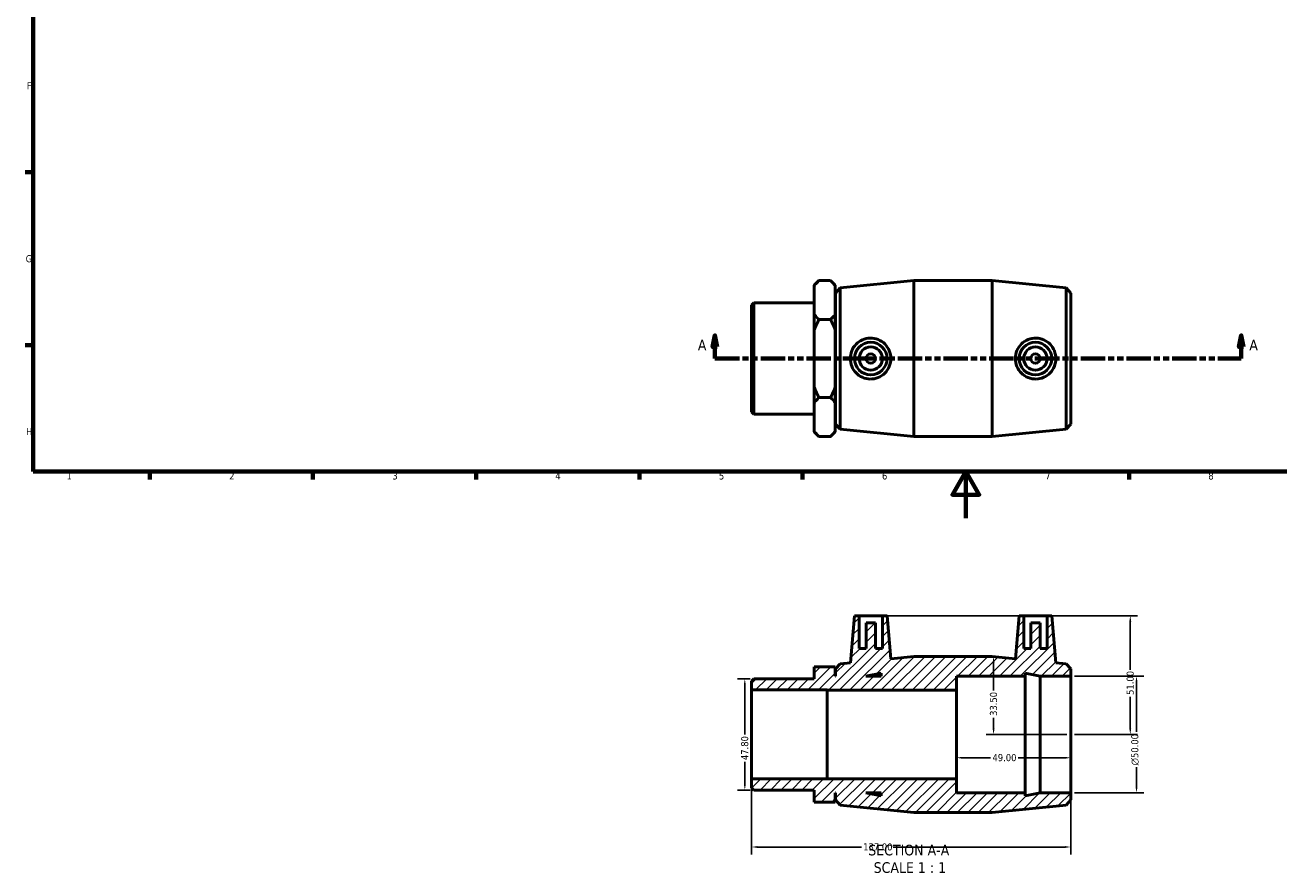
# Model space of a CAD drawing. Header units: millimetres. Extents: x 0 to 895, y -151 to 594.
# Tile 1 of 3: x 17 to 555, y -151 to 212. Entities that reach past the tile are written whole.
import ezdxf

# ---------------------------------------------------------------- set-up
doc = ezdxf.new("R2010")
doc.units = ezdxf.units.MM
doc.linetypes.add('DOUBLE_DASH_CHAIN', pattern=[1.2403, 0.6614, -0.0827, 0.1654, -0.0827, 0.1654, -0.0827])
for name, color, linetype, lineweight in [('Border (ANSI)', 7, 'Continuous', 70), ('Dimension (ANSI)', 7, 'Continuous', 25), ('Hatch (ANSI)', 7, 'Continuous', 18), ('Section Line (ANSI)', 7, 'DOUBLE_DASH_CHAIN', 70), ('Symbol (ANSI)', 7, 'Continuous', 25), ('Visible (ANSI)', 7, 'Continuous', 50)]:
    doc.layers.add(name, color=color, linetype=linetype, lineweight=lineweight)
doc.styles.add('Label Text (ANSI)', font='tahoma.ttf')
doc.styles.add('Note Text (ANSI)', font='tahoma.ttf')
doc.dimstyles.new('Default - mm (ANSI)', dxfattribs={"dimtxt": 3.048, "dimasz": 2.5, "dimexe": 3.175, "dimexo": 1.6002, "dimgap": 0.8, "dimtad": 0, "dimtoh": 1, "dimrnd": 1e-08, "dimzin": 4, "dimdsep": 46, "dimtxsty": 'Note Text (ANSI)', "dimcen": 0.09, "dimdle": 10, "dimclrd": 256, "dimclre": 256, "dimclrt": 256, "dimadec": 1, "dimazin": 1, "dimtfac": 1, "dimtofl": 0, "dimtmove": 0, "dimatfit": 3, "dimfxl": 1, "dimtolj": 1, "dimtzin": 4, "dimlwd": -1, "dimlwe": -1, "dimarcsym": 0})

# ---------------------------------------------------------------- blocks, each defined once
blk = doc.blocks.new('Borders Default Border')
at = {"layer": 'Border (ANSI)'}
for p, q in [((20, 148.5), (16.55, 148.5)), ((20, 74.25), (16.55, 74.25)), ((70.08, 20), (70.08, 16.55)), ((140.17, 20), (140.17, 16.55)), ((210.25, 20), (210.25, 16.55)), ((280.33, 20), (280.33, 16.55)), ((350.42, 20), (350.42, 16.55)), ((490.58, 20), (490.58, 16.55))]:
    blk.add_line(p, q, dxfattribs=at)
at = {"layer": 'Border (ANSI)', "flags": 128}
for points in [[(20, 20), (20, 574), (821, 574), (821, 20), (20, 20)], [(420.5, 0), (420.5, 20), (414.73, 10), (426.27, 10), (420.5, 20)]]:
    blk.add_lwpolyline(points, dxfattribs=at)
at = {"layer": 'Border (ANSI)', "color": 230, "true_color": 0xff0080, "char_height": 3.05, "attachment_point": 7, "style": 'Note Text (ANSI)'}
for s, insert in [('F', (17.29, 184.1)), ('G', (16.81, 109.79)), ('H', (16.97, 35.6)), ('1', (34.35, 16.55)), ('2', (104.2, 16.55)), ('3', (174.26, 16.49)), ('4', (244.23, 16.55)), ('5', (314.48, 16.49)), ('6', (384.49, 16.49)), ('7', (454.6, 16.55)), ('8', (524.63, 16.48))]:
    blk.add_mtext(s, dxfattribs=dict(at, insert=insert))
blk = doc.blocks.new('2dTransSection0')
at = {"layer": 'Section Line (ANSI)', "linetype": 'Continuous'}
for p, q in [((312.79, 78.49), (311.79, 73.49)), ((312.79, 73.49), (312.79, 78.49)), ((313.79, 73.49), (312.79, 78.49)), ((538.76, 78.49), (537.76, 73.49)), ((538.76, 73.49), (538.76, 78.49)), ((539.76, 73.49), (538.76, 78.49)), ((311.79, 73.49), (313.79, 73.49)), ((312.79, 68.49), (312.79, 73.49)), ((537.76, 73.49), (539.76, 73.49)), ((538.76, 68.49), (538.76, 73.49)), ((312.79, 68.49), (322.82, 68.49)), ((528.73, 68.49), (538.76, 68.49))]:
    blk.add_line(p, q, dxfattribs=at)
at = {"layer": 'Section Line (ANSI)', "linetype": 'DOUBLE_DASH_CHAIN', "ltscale": 15.827467}
blk.add_line((312.79, 68.49), (538.76, 68.49), dxfattribs=at)
at = {"layer": 'Section Line (ANSI)', "linetype": 'Continuous', "flags": 128}
for points in [[(313.79, 73.49), (312.79, 78.49), (311.79, 73.49), (313.79, 73.49)], [(539.76, 73.49), (538.76, 78.49), (537.76, 73.49), (539.76, 73.49)]]:
    blk.add_lwpolyline(points, dxfattribs=at)
at = {"layer": 'Section Line (ANSI)'}
for points in [[(313.79, 73.49), (312.79, 78.49), (311.79, 73.49), (313.79, 73.49)], [(539.76, 73.49), (538.76, 78.49), (537.76, 73.49), (539.76, 73.49)]]:
    blk.add_solid(points, dxfattribs=at)
at = {"layer": 'Section Line (ANSI)', "char_height": 4.57, "attachment_point": 7, "style": 'Label Text (ANSI)'}
for insert in [(305.43, 71.99), (542.23, 71.99)]:
    blk.add_mtext('A', dxfattribs=dict(at, insert=insert))
blk = doc.blocks.new('*D7')
at = {"layer": 'Defpoints', "color": 0, "transparency": 16777216}
for p in [(416.53, -92.98), (465.53, -92.98), (416.53, -102.98)]:
    blk.add_point(p, dxfattribs=at)
at = {"layer": 'Dimension (ANSI)', "transparency": 16777216}
for p, q in [((419.03, -102.98), (431.15, -102.98)), ((463.03, -102.98), (442.92, -102.98))]:
    blk.add_line(p, q, dxfattribs=at)
for points in [[(419.03, -102.57), (419.03, -103.4), (416.53, -102.98)], [(463.03, -102.57), (463.03, -103.4), (465.53, -102.98)]]:
    blk.add_solid(points, dxfattribs=at)
at = {"layer": 'Dimension (ANSI)', "color": 230, "true_color": 0xff0080, "transparency": 16777216, "insert": (431.95, -101.4), "char_height": 3.048, "attachment_point": 1, "style": 'Note Text (ANSI)'}
blk.add_mtext('\\A1;49.00', dxfattribs=at)
blk = doc.blocks.new('*D8')
at = {"layer": 'Defpoints', "color": 0, "transparency": 16777216}
for p in [(465.53, -67.98), (465.53, -117.98), (493.8, -117.98)]:
    blk.add_point(p, dxfattribs=at)
at = {"layer": 'Dimension (ANSI)', "transparency": 16777216}
for p, q in [((467.13, -67.98), (496.98, -67.98)), ((493.8, -70.48), (493.8, -91.91)), ((493.8, -115.48), (493.8, -107.06)), ((467.13, -117.98), (496.98, -117.98))]:
    blk.add_line(p, q, dxfattribs=at)
for points in [[(493.38, -70.48), (494.22, -70.48), (493.8, -67.98)], [(493.38, -115.48), (494.22, -115.48), (493.8, -117.98)]]:
    blk.add_solid(points, dxfattribs=at)
at = {"layer": 'Dimension (ANSI)', "color": 230, "true_color": 0xff0080, "transparency": 16777216, "insert": (491.51, -106.26), "char_height": 3.048, "attachment_point": 1, "rotation": 90, "style": 'Note Text (ANSI)'}
blk.add_mtext('\\A1;\\fAIGDT|b0|i0;\\H3.0480;\\ln\\fTahoma|b0|i0;\\H3.0480;50.00', dxfattribs=at)
blk = doc.blocks.new('*D9')
at = {"layer": 'Defpoints', "color": 0, "transparency": 16777216}
for p in [(329.49, -69.08), (325.61, -116.88), (329.49, -116.88)]:
    blk.add_point(p, dxfattribs=at)
at = {"layer": 'Dimension (ANSI)', "transparency": 16777216}
for p, q in [((327.89, -69.08), (322.43, -69.08)), ((325.61, -71.58), (325.61, -93)), ((325.61, -114.38), (325.61, -104.77)), ((327.89, -116.88), (322.43, -116.88))]:
    blk.add_line(p, q, dxfattribs=at)
for points in [[(325.19, -71.58), (326.02, -71.58), (325.61, -69.08)], [(325.19, -114.38), (326.02, -114.38), (325.61, -116.88)]]:
    blk.add_solid(points, dxfattribs=at)
at = {"layer": 'Dimension (ANSI)', "color": 230, "true_color": 0xff0080, "transparency": 16777216, "insert": (324.01, -103.97), "char_height": 3.048, "attachment_point": 1, "rotation": 90, "style": 'Note Text (ANSI)'}
blk.add_mtext('\\A1;47.80', dxfattribs=at)
blk = doc.blocks.new('*D10')
at = {"layer": 'Defpoints', "color": 0, "transparency": 16777216}
for p in [(328.53, -112.1), (465.53, -117.98), (465.53, -141.32)]:
    blk.add_point(p, dxfattribs=at)
at = {"layer": 'Dimension (ANSI)', "transparency": 16777216}
for p, q in [((328.53, -113.7), (328.53, -144.5)), ((465.53, -119.58), (465.53, -144.5)), ((331.03, -141.32), (375.64, -141.32)), ((463.03, -141.32), (389.32, -141.32))]:
    blk.add_line(p, q, dxfattribs=at)
for points in [[(331.03, -140.9), (331.03, -141.74), (328.53, -141.32)], [(463.03, -140.9), (463.03, -141.74), (465.53, -141.32)]]:
    blk.add_solid(points, dxfattribs=at)
at = {"layer": 'Dimension (ANSI)', "color": 230, "true_color": 0xff0080, "transparency": 16777216, "insert": (376.44, -139.73), "char_height": 3.048, "attachment_point": 1, "style": 'Note Text (ANSI)'}
blk.add_mtext('\\A1;137.00', dxfattribs=at)
blk = doc.blocks.new('*D11')
at = {"layer": 'Defpoints', "color": 0, "transparency": 16777216}
for p in [(384.68, -41.98), (465.53, -92.98), (491.12, -92.98)]:
    blk.add_point(p, dxfattribs=at)
at = {"layer": 'Dimension (ANSI)', "transparency": 16777216}
for p, q in [((386.28, -41.98), (494.29, -41.98)), ((491.12, -44.48), (491.12, -65.18)), ((491.12, -90.48), (491.12, -76.78)), ((467.13, -92.98), (494.29, -92.98))]:
    blk.add_line(p, q, dxfattribs=at)
for points in [[(490.7, -44.48), (491.53, -44.48), (491.12, -41.98)], [(490.7, -90.48), (491.53, -90.48), (491.12, -92.98)]]:
    blk.add_solid(points, dxfattribs=at)
at = {"layer": 'Dimension (ANSI)', "color": 230, "true_color": 0xff0080, "transparency": 16777216, "insert": (489.53, -75.98), "char_height": 3.048, "attachment_point": 1, "rotation": 90, "style": 'Note Text (ANSI)'}
blk.add_mtext('\\A1;51.00', dxfattribs=at)
blk = doc.blocks.new('*D12')
at = {"layer": 'Defpoints', "color": 0, "transparency": 16777216}
for p in [(431.86, -59.48), (432.43, -92.98), (465.53, -92.98)]:
    blk.add_point(p, dxfattribs=at)
at = {"layer": 'Dimension (ANSI)', "transparency": 16777216}
for p, q in [((432.43, -61.98), (432.43, -74.16)), ((432.43, -90.48), (432.43, -85.81)), ((463.93, -92.98), (429.25, -92.98))]:
    blk.add_line(p, q, dxfattribs=at)
for points in [[(432.01, -61.98), (432.85, -61.98), (432.43, -59.48)], [(432.01, -90.48), (432.85, -90.48), (432.43, -92.98)]]:
    blk.add_solid(points, dxfattribs=at)
at = {"layer": 'Dimension (ANSI)', "color": 230, "true_color": 0xff0080, "transparency": 16777216, "insert": (430.84, -85.01), "char_height": 3.048, "attachment_point": 1, "rotation": 90, "style": 'Note Text (ANSI)'}
blk.add_mtext('\\A1;33.50', dxfattribs=at)

msp = doc.modelspace()

# ---------------------------------------------------------------- hatches: boundary and pattern name
at = {"layer": 'Hatch (ANSI)'}
h = msp.add_hatch(dxfattribs=at)
h.set_pattern_fill('ANSI31', color=256, scale=25.4, style=0)
h.set_pattern_definition([(45, (0, 0), (-2.245064, 2.245064), [])])
h.paths.add_polyline_path([(416.531, -111.982), (360.931, -111.982), (360.931, -112.104), (328.531, -112.104), (328.531, -115.928), (329.487, -116.884), (355.431, -116.884), (355.431, -121.994), (364.431, -121.994), (364.431, -117.982), (364.531, -117.982), (364.531, -121.122), (366.531, -123.332), (398.198, -126.482), (431.865, -126.482), (463.531, -123.332), (465.531, -121.122), (465.531, -117.982), (452.465, -117.982), (445.931, -119.371), (445.931, -117.982), (416.531, -117.982)])
h.paths.add_polyline_path([(384.131, -119.371), (377.598, -117.982), (384.131, -117.982)], flags=0)
h.paths.add_polyline_path([(384.681, -41.982), (384.681, -55.982), (381.681, -55.982), (381.681, -44.982), (377.681, -44.982), (377.681, -55.982), (374.681, -55.982), (374.681, -41.982), (372.681, -41.982), (370.913, -62.198), (366.531, -62.633), (364.531, -64.842), (364.531, -67.982), (364.431, -67.982), (364.431, -63.971), (355.431, -63.971), (355.431, -69.081), (329.487, -69.081), (328.531, -70.037), (328.531, -73.861), (360.931, -73.861), (360.931, -73.982), (416.531, -73.982), (416.531, -67.982), (445.931, -67.982), (445.931, -66.594), (452.465, -67.982), (465.531, -67.982), (465.531, -64.842), (463.531, -62.633), (459.15, -62.198), (457.381, -41.982), (455.381, -41.982), (455.381, -55.982), (452.381, -55.982), (452.381, -44.982), (448.381, -44.982), (448.381, -55.982), (445.381, -55.982), (445.381, -41.982), (443.381, -41.982), (441.764, -60.468), (431.865, -59.482), (398.198, -59.482), (388.298, -60.468), (386.681, -41.982)])
h.paths.add_polyline_path([(377.598, -67.982), (384.131, -66.594), (384.131, -67.982)], flags=0)

# ---------------------------------------------------------------- linework, layer by layer
at = {"layer": 'Visible (ANSI)'}
for p, q in [((355.431, 99.977), (357.441, 101.987)), ((355.431, 99.734), (355.431, 99.977)), ((355.431, 87.49), (355.431, 99.734)), ((362.421, 101.987), (357.441, 101.987)), ((364.431, 99.977), (362.421, 101.987)), ((364.431, 99.977), (364.431, 99.734)), ((364.431, 99.734), (364.431, 87.49)), ((364.531, 96.627), (366.531, 98.836)), ((366.531, 98.836), (398.198, 101.987)), ((366.531, 98.836), (366.531, 38.138)), ((398.198, 34.987), (398.198, 101.987)), ((398.198, 101.987), (431.865, 101.987)), ((431.865, 34.987), (431.865, 101.987)), ((463.531, 98.836), (431.865, 101.987)), ((463.531, 38.138), (463.531, 98.836)), ((465.531, 96.627), (463.531, 98.836)), ((328.531, 91.432), (329.487, 92.388)), ((329.487, 92.388), (329.487, 44.585)), ((329.487, 92.388), (355.431, 92.388)), ((364.431, 93.487), (364.531, 93.487)), ((364.531, 40.347), (364.531, 96.627)), ((465.531, 96.627), (465.531, 40.347)), ((328.531, 45.541), (328.531, 91.432)), ((355.431, 80.732), (355.431, 87.49)), ((364.431, 87.49), (364.431, 80.732)), ((362.421, 85.237), (357.441, 85.237)), ((355.431, 56.242), (355.431, 80.732)), ((364.431, 80.732), (364.431, 56.242)), ((355.431, 49.484), (355.431, 56.242)), ((364.431, 56.242), (364.431, 49.484)), ((355.431, 37.24), (355.431, 49.484)), ((362.421, 51.737), (357.441, 51.737)), ((364.431, 49.484), (364.431, 37.24)), ((328.531, 45.541), (329.487, 44.585)), ((329.487, 44.585), (355.431, 44.585)), ((364.431, 43.487), (364.531, 43.487)), ((364.531, 40.347), (366.531, 38.138)), ((366.531, 38.138), (398.198, 34.987)), ((463.531, 38.138), (431.865, 34.987)), ((465.531, 40.347), (463.531, 38.138)), ((355.431, 36.997), (355.431, 37.24)), ((355.431, 36.997), (357.441, 34.987)), ((357.441, 34.987), (362.421, 34.987)), ((364.431, 36.997), (362.421, 34.987)), ((364.431, 37.24), (364.431, 36.997)), ((398.198, 34.987), (431.865, 34.987)), ((372.681, -41.982), (370.913, -62.198)), ((374.681, -41.982), (372.681, -41.982)), ((374.681, -55.982), (374.681, -41.982)), ((374.681, -41.982), (384.681, -41.982)), ((384.681, -41.982), (384.681, -55.982)), ((386.681, -41.982), (384.681, -41.982)), ((388.298, -60.468), (386.681, -41.982)), ((443.381, -41.982), (441.764, -60.468)), ((445.381, -41.982), (443.381, -41.982)), ((445.381, -55.982), (445.381, -41.982)), ((445.381, -41.982), (455.381, -41.982)), ((457.381, -41.982), (455.381, -41.982)), ((455.381, -41.982), (455.381, -55.982)), ((459.15, -62.198), (457.381, -41.982)), ((381.681, -44.982), (377.681, -44.982)), ((377.681, -44.982), (377.681, -55.982)), ((381.681, -55.982), (381.681, -44.982)), ((452.381, -44.982), (448.381, -44.982)), ((448.381, -44.982), (448.381, -55.982)), ((452.381, -55.982), (452.381, -44.982)), ((377.681, -55.982), (374.681, -55.982)), ((384.681, -55.982), (381.681, -55.982)), ((448.381, -55.982), (445.381, -55.982)), ((455.381, -55.982), (452.381, -55.982)), ((364.431, -63.971), (355.431, -63.971)), ((355.431, -63.971), (355.431, -69.081)), ((364.431, -67.982), (364.431, -63.971)), ((366.531, -62.633), (364.531, -64.842)), ((370.913, -62.198), (366.531, -62.633)), ((398.198, -59.482), (388.298, -60.468)), ((431.865, -59.482), (398.198, -59.482)), ((441.764, -60.468), (431.865, -59.482)), ((463.531, -62.633), (459.15, -62.198)), ((465.531, -64.842), (463.531, -62.633)), ((329.487, -69.081), (328.531, -70.037)), ((355.431, -69.081), (329.487, -69.081)), ((364.531, -67.982), (364.431, -67.982)), ((364.531, -64.842), (364.531, -67.982)), ((377.598, -67.982), (384.131, -66.594)), ((384.131, -67.982), (377.598, -67.982)), ((384.131, -66.594), (384.131, -67.982)), ((416.531, -73.982), (416.531, -67.982)), ((416.531, -67.982), (445.931, -67.982)), ((445.931, -67.982), (445.931, -66.594)), ((445.931, -66.594), (452.465, -67.982)), ((445.931, -117.982), (445.931, -67.982)), ((452.465, -67.982), (465.531, -67.982)), ((452.465, -117.982), (452.465, -67.982)), ((465.531, -67.982), (465.531, -64.842)), ((465.531, -117.982), (465.531, -67.982)), ((328.531, -70.037), (328.531, -73.861)), ((328.531, -73.861), (360.931, -73.861)), ((328.531, -112.104), (328.531, -73.861)), ((360.931, -73.861), (360.931, -73.982)), ((360.931, -73.982), (416.531, -73.982)), ((360.931, -111.982), (360.931, -73.982)), ((416.531, -111.982), (416.531, -73.982)), ((360.931, -112.104), (328.531, -112.104)), ((328.531, -112.104), (328.531, -115.928)), ((416.531, -111.982), (360.931, -111.982)), ((360.931, -111.982), (360.931, -112.104)), ((416.531, -117.982), (416.531, -111.982)), ((328.531, -115.928), (329.487, -116.884)), ((329.487, -116.884), (355.431, -116.884)), ((355.431, -116.884), (355.431, -121.994)), ((364.431, -121.994), (364.431, -117.982)), ((364.431, -117.982), (364.531, -117.982)), ((364.531, -117.982), (364.531, -121.122)), ((384.131, -119.371), (377.598, -117.982)), ((377.598, -117.982), (384.131, -117.982)), ((384.131, -117.982), (384.131, -119.371)), ((445.931, -117.982), (416.531, -117.982)), ((452.465, -117.982), (445.931, -119.371)), ((445.931, -119.371), (445.931, -117.982)), ((465.531, -117.982), (452.465, -117.982)), ((465.531, -121.122), (465.531, -117.982)), ((355.431, -121.994), (364.431, -121.994)), ((364.531, -121.122), (366.531, -123.332)), ((366.531, -123.332), (398.198, -126.482)), ((431.865, -126.482), (463.531, -123.332)), ((463.531, -123.332), (465.531, -121.122)), ((398.198, -126.482), (431.865, -126.482))]:
    msp.add_line(p, q, dxfattribs=at)
for centre, radius in [((379.681, 68.487), 7), ((450.381, 68.487), 7), ((379.681, 68.487), 5), ((379.681, 68.487), 2), ((450.381, 68.487), 5), ((450.381, 68.487), 2)]:
    msp.add_circle(centre, radius, dxfattribs=at)
for points in [[(355.431, 99.734), (356.28, 100.826), (357.441, 101.987)], [(362.421, 101.987), (363.582, 100.826), (364.431, 99.734)], [(357.441, 85.237), (356.28, 86.398), (355.431, 87.49)], [(364.431, 87.49), (363.582, 86.398), (362.421, 85.237)], [(355.431, 80.732), (356.28, 82.915), (357.441, 85.237)], [(362.421, 85.237), (363.582, 82.915), (364.431, 80.732)], [(357.441, 51.737), (356.28, 54.059), (355.431, 56.242)], [(364.431, 56.242), (363.582, 54.059), (362.421, 51.737)], [(355.431, 49.484), (356.28, 50.576), (357.441, 51.737)], [(362.421, 51.737), (363.582, 50.576), (364.431, 49.484)], [(357.441, 34.987), (356.28, 36.148), (355.431, 37.24)], [(364.431, 37.24), (363.582, 36.148), (362.421, 34.987)]]:
    msp.add_rational_spline(points, [1, 1.00241153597, 1], degree=2, dxfattribs=at)
for points, knots in [([(379.364, 59.688), (378.292, 59.718), (377.152, 59.963), (375.064, 60.892), (374.117, 61.575), (372.624, 63.13), (371.978, 64.109), (371.122, 66.245), (370.913, 67.403), (370.913, 69.571), (371.122, 70.728), (371.978, 72.865), (372.624, 73.844), (374.117, 75.399), (375.064, 76.082), (377.152, 77.01), (378.292, 77.256), (380.504, 77.317), (381.711, 77.11), (383.921, 76.219), (384.924, 75.537), (386.493, 73.967), (387.17, 72.979), (388.073, 70.801), (388.298, 69.61), (388.298, 67.364), (388.073, 66.173), (387.17, 63.995), (386.493, 63.007), (384.924, 61.437), (383.921, 60.754), (381.711, 59.864), (380.504, 59.657), (379.364, 59.688)], [0, 0, 0, 0, 0.3231205, 0.3231205, 0.646241, 0.646241, 0.971519, 0.971519, 1.296797, 1.296797, 1.622075, 1.622075, 1.9473529, 1.9473529, 2.2704734, 2.2704734, 2.5935939, 2.5935939, 2.9372954, 2.9372954, 3.2809969, 3.2809969, 3.6178207, 3.6178207, 3.9546445, 3.9546445, 4.2914682, 4.2914682, 4.628292, 4.628292, 4.9719935, 4.9719935, 5.315695, 5.315695, 5.315695, 5.315695]), ([(450.698, 59.688), (449.558, 59.657), (448.351, 59.864), (446.142, 60.754), (445.138, 61.437), (443.57, 63.007), (442.892, 63.995), (441.989, 66.173), (441.764, 67.364), (441.764, 69.61), (441.989, 70.801), (442.892, 72.979), (443.57, 73.967), (445.138, 75.537), (446.142, 76.219), (448.351, 77.11), (449.558, 77.317), (451.77, 77.256), (452.911, 77.01), (454.998, 76.082), (455.945, 75.399), (457.438, 73.844), (458.084, 72.865), (458.94, 70.728), (459.15, 69.571), (459.15, 67.403), (458.94, 66.245), (458.084, 64.109), (457.438, 63.13), (455.945, 61.575), (454.998, 60.892), (452.911, 59.963), (451.77, 59.718), (450.698, 59.688)], [0, 0, 0, 0, 0.3437015, 0.3437015, 0.687403, 0.687403, 1.0242268, 1.0242268, 1.3610505, 1.3610505, 1.6978743, 1.6978743, 2.0346981, 2.0346981, 2.3783996, 2.3783996, 2.7221011, 2.7221011, 3.0452216, 3.0452216, 3.3683421, 3.3683421, 3.6936201, 3.6936201, 4.018898, 4.018898, 4.344176, 4.344176, 4.669454, 4.669454, 4.9925745, 4.9925745, 5.315695, 5.315695, 5.315695, 5.315695])]:
    msp.add_open_spline(points, degree=3, knots=knots, dxfattribs=at)

# ---------------------------------------------------------------- block references
msp.add_blockref('Borders Default Border', (0, 0))
at = {"layer": 'Section Line (ANSI)'}
msp.add_blockref('2dTransSection0', (0, 0), dxfattribs=at)

# ---------------------------------------------------------------- texts
at = {"layer": 'Symbol (ANSI)', "char_height": 4.572, "attachment_point": 7, "style": 'Label Text (ANSI)'}
for s, insert in [('SECTION A-A', (378.607, -144.997)), ('SCALE 1 : 1', (380.926, -152.51))]:
    msp.add_mtext(s, dxfattribs=dict(at, insert=insert))

# ---------------------------------------------------------------- dimensions: what is measured, and where the dimension line sits
at = {"layer": 'Dimension (ANSI)'}
for base, p1, p2, angle, override, picture, middle in [((491.117, -92.982), (384.681, -41.982), (465.531, -92.982), 90, {"dimtoh": 0, "dimdec": 2, "dimtp": 0, "dimtm": 0, "dimtdec": 2, "dimatfit": 1}, '*D11', (491.117, -70.982)), ((432.43, -92.982), (431.865, -59.482), (465.531, -92.982), 90, {"dimtoh": 0, "dimdec": 2, "dimse1": 1, "dimtp": 0, "dimtm": 0, "dimtdec": 2, "dimatfit": 1}, '*D12', (432.43, -79.982)), ((325.607, -116.884), (329.487, -69.081), (329.487, -116.884), 90, {"dimtoh": 0, "dimdec": 2, "dimtp": 0, "dimtm": 0, "dimtdec": 2, "dimatfit": 1}, '*D9', (325.607, -98.888)), ((416.531, -102.982), (465.531, -92.982), (416.531, -92.982), 180, {"dimtoh": 0, "dimdec": 2, "dimse1": 1, "dimse2": 1, "dimtp": 0, "dimtm": 0, "dimtdec": 2, "dimatfit": 1}, '*D7', (437.031, -102.982)), ((465.531, -141.32), (328.531, -112.104), (465.531, -117.982), 180, {"dimtoh": 0, "dimdec": 2, "dimtp": 0, "dimtm": 0, "dimtdec": 2, "dimatfit": 1}, '*D10', (382.484, -141.32))]:
    dim = msp.add_linear_dim(base=base, p1=p1, p2=p2, angle=angle, dimstyle='Default - mm (ANSI)', override=override, dxfattribs=at)
    dim.commit()
    dim.dimension.update_dxf_attribs({"geometry": picture, "text_midpoint": middle, "dimtype": 160})
dim = msp.add_linear_dim(base=(493.801, -117.982), p1=(465.531, -67.982), p2=(465.531, -117.982), angle=90, text='\\fAIGDT|b0|i0;\\H3.0480;\\ln\\fTahoma|b0|i0;\\H3.0480;<>', dimstyle='Default - mm (ANSI)', override={"dimtoh": 0, "dimdec": 2, "dimtp": 0, "dimtm": 0, "dimtdec": 2, "dimatfit": 1}, dxfattribs=at)
dim.commit()
dim.dimension.update_dxf_attribs({"geometry": '*D8', "text_midpoint": (493.801, -99.482), "dimtype": 160})

doc.saveas('drawing.dxf')
